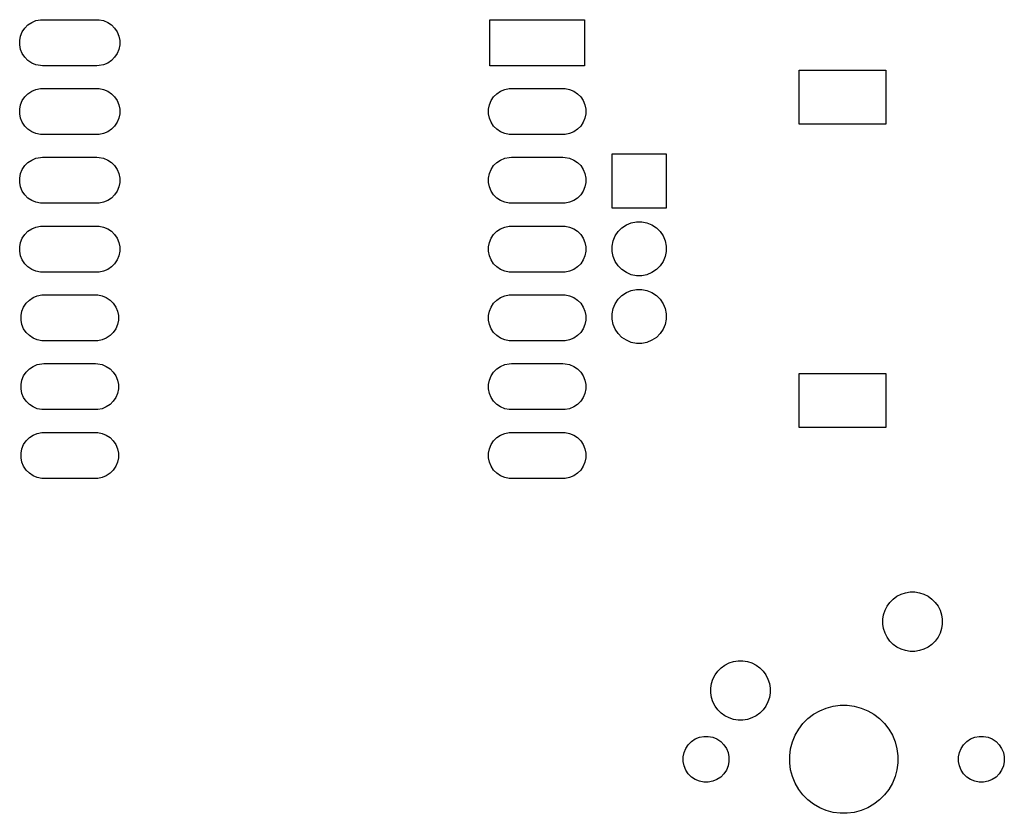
# Model space of a CAD drawing. Header units: inches. Extents: x 1.02 to 3.95, y -2.25 to -1.09.
# Tile 1 of 2: x 1.02 to 2.45, y -2.25 to -1.09. Entities that reach past the tile are written whole.
import ezdxf

# ---------------------------------------------------------------- set-up
doc = ezdxf.new("R2010")
doc.units = ezdxf.units.IN
doc.header["$MEASUREMENT"] = 0
doc.layers.add('B.Mask', color=4, linetype='CONTINUOUS', true_color=0x02ffee)

msp = doc.modelspace()

# ---------------------------------------------------------------- linework, layer by layer
at = {"layer": 'B.Mask', "linetype": 'CONTINUOUS'}
for p, q in [((1.0267, -1.1044), (1.0313, -1.0998)), ((1.0313, -1.0998), (1.0368, -1.0962)), ((1.0368, -1.0962), (1.0429, -1.0936)), ((1.0429, -1.0936), (1.0493, -1.0924)), ((1.0493, -1.0924), (1.0526, -1.0922)), ((1.0526, -1.0922), (1.1313, -1.0922)), ((1.1313, -1.0922), (1.1346, -1.0924)), ((1.1346, -1.0924), (1.141, -1.0936)), ((1.141, -1.0936), (1.1471, -1.0962)), ((1.1471, -1.0962), (1.1525, -1.0998)), ((1.1525, -1.0998), (1.1572, -1.1044)), ((1.7022, -1.1591), (1.7022, -1.0922)), ((1.7022, -1.0922), (1.84, -1.0922)), ((1.84, -1.0922), (1.84, -1.1591)), ((1.0206, -1.116), (1.0231, -1.1099)), ((1.0231, -1.1099), (1.0267, -1.1044)), ((1.1572, -1.1044), (1.1608, -1.1099)), ((1.1608, -1.1099), (1.1633, -1.116)), ((1.0193, -1.1224), (1.0206, -1.116)), ((1.0193, -1.1289), (1.0193, -1.1224)), ((1.0206, -1.1354), (1.0193, -1.1289)), ((1.1633, -1.116), (1.1646, -1.1224)), ((1.1646, -1.1289), (1.1633, -1.1354)), ((1.1646, -1.1224), (1.1646, -1.1289)), ((1.0231, -1.1414), (1.0206, -1.1354)), ((1.0267, -1.1469), (1.0231, -1.1414)), ((1.1608, -1.1414), (1.1572, -1.1469)), ((1.1633, -1.1354), (1.1608, -1.1414)), ((1.0313, -1.1515), (1.0267, -1.1469)), ((1.0368, -1.1552), (1.0313, -1.1515)), ((1.0429, -1.1577), (1.0368, -1.1552)), ((1.0493, -1.159), (1.0429, -1.1577)), ((1.141, -1.1577), (1.1346, -1.159)), ((1.1471, -1.1552), (1.141, -1.1577)), ((1.1525, -1.1515), (1.1471, -1.1552)), ((1.1572, -1.1469), (1.1525, -1.1515)), ((1.0526, -1.1591), (1.0493, -1.159)), ((1.1313, -1.1591), (1.0526, -1.1591)), ((1.1346, -1.159), (1.1313, -1.1591)), ((1.84, -1.1591), (1.7022, -1.1591)), ((2.1516, -1.2441), (2.1516, -1.1654)), ((2.1516, -1.1654), (2.2776, -1.1654)), ((2.2776, -1.1654), (2.2776, -1.2441)), ((1.0267, -1.2044), (1.0313, -1.1998)), ((1.0313, -1.1998), (1.0368, -1.1962)), ((1.0368, -1.1962), (1.0429, -1.1936)), ((1.0429, -1.1936), (1.0493, -1.1924)), ((1.0493, -1.1924), (1.0526, -1.1922)), ((1.0526, -1.1922), (1.1313, -1.1922)), ((1.1313, -1.1922), (1.1346, -1.1924)), ((1.1346, -1.1924), (1.141, -1.1936)), ((1.141, -1.1936), (1.1471, -1.1962)), ((1.1471, -1.1962), (1.1525, -1.1998)), ((1.1525, -1.1998), (1.1572, -1.2044)), ((1.7078, -1.2044), (1.7125, -1.1998)), ((1.7125, -1.1998), (1.7179, -1.1962)), ((1.7179, -1.1962), (1.724, -1.1936)), ((1.724, -1.1936), (1.7304, -1.1924)), ((1.7304, -1.1924), (1.7337, -1.1922)), ((1.7337, -1.1922), (1.8085, -1.1922)), ((1.8085, -1.1922), (1.8118, -1.1924)), ((1.8118, -1.1924), (1.8182, -1.1936)), ((1.8182, -1.1936), (1.8243, -1.1962)), ((1.8243, -1.1962), (1.8297, -1.1998)), ((1.8297, -1.1998), (1.8344, -1.2044)), ((1.0193, -1.2224), (1.0206, -1.216)), ((1.0206, -1.216), (1.0231, -1.2099)), ((1.0231, -1.2099), (1.0267, -1.2044)), ((1.1572, -1.2044), (1.1608, -1.2099)), ((1.1608, -1.2099), (1.1633, -1.216)), ((1.1633, -1.216), (1.1646, -1.2224)), ((1.7004, -1.2224), (1.7017, -1.216)), ((1.7017, -1.216), (1.7042, -1.2099)), ((1.7042, -1.2099), (1.7078, -1.2044)), ((1.8344, -1.2044), (1.838, -1.2099)), ((1.838, -1.2099), (1.8405, -1.216)), ((1.8405, -1.216), (1.8418, -1.2224)), ((1.0193, -1.2289), (1.0193, -1.2224)), ((1.0206, -1.2354), (1.0193, -1.2289)), ((1.1646, -1.2289), (1.1633, -1.2354)), ((1.1646, -1.2224), (1.1646, -1.2289)), ((1.7004, -1.2289), (1.7004, -1.2224)), ((1.7017, -1.2354), (1.7004, -1.2289)), ((1.8418, -1.2289), (1.8405, -1.2354)), ((1.8418, -1.2224), (1.8418, -1.2289)), ((1.0231, -1.2414), (1.0206, -1.2354)), ((1.0267, -1.2469), (1.0231, -1.2414)), ((1.1608, -1.2414), (1.1572, -1.2469)), ((1.1633, -1.2354), (1.1608, -1.2414)), ((1.7042, -1.2414), (1.7017, -1.2354)), ((1.7078, -1.2469), (1.7042, -1.2414)), ((1.838, -1.2414), (1.8344, -1.2469)), ((1.8405, -1.2354), (1.838, -1.2414)), ((2.2776, -1.2441), (2.1516, -1.2441)), ((1.0313, -1.2515), (1.0267, -1.2469)), ((1.0368, -1.2552), (1.0313, -1.2515)), ((1.0429, -1.2577), (1.0368, -1.2552)), ((1.0493, -1.259), (1.0429, -1.2577)), ((1.141, -1.2577), (1.1346, -1.259)), ((1.1471, -1.2552), (1.141, -1.2577)), ((1.1525, -1.2515), (1.1471, -1.2552)), ((1.1572, -1.2469), (1.1525, -1.2515)), ((1.7125, -1.2515), (1.7078, -1.2469)), ((1.7179, -1.2552), (1.7125, -1.2515)), ((1.724, -1.2577), (1.7179, -1.2552)), ((1.7304, -1.259), (1.724, -1.2577)), ((1.8182, -1.2577), (1.8118, -1.259)), ((1.8243, -1.2552), (1.8182, -1.2577)), ((1.8297, -1.2515), (1.8243, -1.2552)), ((1.8344, -1.2469), (1.8297, -1.2515)), ((1.0526, -1.2591), (1.0493, -1.259)), ((1.1313, -1.2591), (1.0526, -1.2591)), ((1.1346, -1.259), (1.1313, -1.2591)), ((1.7337, -1.2591), (1.7304, -1.259)), ((1.8085, -1.2591), (1.7337, -1.2591)), ((1.8118, -1.259), (1.8085, -1.2591)), ((1.8799, -1.3661), (1.8799, -1.2874)), ((1.8799, -1.2874), (1.9587, -1.2874)), ((1.9587, -1.2874), (1.9587, -1.3661)), ((1.0267, -1.3044), (1.0313, -1.2998)), ((1.0313, -1.2998), (1.0368, -1.2962)), ((1.0368, -1.2962), (1.0429, -1.2936)), ((1.0429, -1.2936), (1.0493, -1.2924)), ((1.0493, -1.2924), (1.0526, -1.2922)), ((1.0526, -1.2922), (1.1313, -1.2922)), ((1.1313, -1.2922), (1.1346, -1.2924)), ((1.1346, -1.2924), (1.141, -1.2936)), ((1.141, -1.2936), (1.1471, -1.2962)), ((1.1471, -1.2962), (1.1525, -1.2998)), ((1.1525, -1.2998), (1.1572, -1.3044)), ((1.7078, -1.3044), (1.7125, -1.2998)), ((1.7125, -1.2998), (1.7179, -1.2962)), ((1.7179, -1.2962), (1.724, -1.2936)), ((1.724, -1.2936), (1.7304, -1.2924)), ((1.7304, -1.2924), (1.7337, -1.2922)), ((1.7337, -1.2922), (1.8085, -1.2922)), ((1.8085, -1.2922), (1.8118, -1.2924)), ((1.8118, -1.2924), (1.8182, -1.2936)), ((1.8182, -1.2936), (1.8243, -1.2962)), ((1.8243, -1.2962), (1.8297, -1.2998)), ((1.8297, -1.2998), (1.8344, -1.3044)), ((1.0193, -1.3224), (1.0206, -1.316)), ((1.0206, -1.316), (1.0231, -1.3099)), ((1.0231, -1.3099), (1.0267, -1.3044)), ((1.1572, -1.3044), (1.1608, -1.3099)), ((1.1608, -1.3099), (1.1633, -1.316)), ((1.1633, -1.316), (1.1646, -1.3224)), ((1.7004, -1.3224), (1.7017, -1.316)), ((1.7017, -1.316), (1.7042, -1.3099)), ((1.7042, -1.3099), (1.7078, -1.3044)), ((1.8344, -1.3044), (1.838, -1.3099)), ((1.838, -1.3099), (1.8405, -1.316)), ((1.8405, -1.316), (1.8418, -1.3224)), ((1.0193, -1.329), (1.0193, -1.3224)), ((1.0206, -1.3354), (1.0193, -1.329)), ((1.1646, -1.329), (1.1633, -1.3354)), ((1.1646, -1.3224), (1.1646, -1.329)), ((1.7004, -1.329), (1.7004, -1.3224)), ((1.7017, -1.3354), (1.7004, -1.329)), ((1.8418, -1.329), (1.8405, -1.3354)), ((1.8418, -1.3224), (1.8418, -1.329)), ((1.0231, -1.3414), (1.0206, -1.3354)), ((1.0267, -1.3469), (1.0231, -1.3414)), ((1.1608, -1.3414), (1.1572, -1.3469)), ((1.1633, -1.3354), (1.1608, -1.3414)), ((1.7042, -1.3414), (1.7017, -1.3354)), ((1.7078, -1.3469), (1.7042, -1.3414)), ((1.838, -1.3414), (1.8344, -1.3469)), ((1.8405, -1.3354), (1.838, -1.3414)), ((1.0313, -1.3515), (1.0267, -1.3469)), ((1.0368, -1.3552), (1.0313, -1.3515)), ((1.0429, -1.3577), (1.0368, -1.3552)), ((1.0493, -1.359), (1.0429, -1.3577)), ((1.0526, -1.3591), (1.0493, -1.359)), ((1.1346, -1.359), (1.1313, -1.3591)), ((1.141, -1.3577), (1.1346, -1.359)), ((1.1471, -1.3552), (1.141, -1.3577)), ((1.1525, -1.3515), (1.1471, -1.3552)), ((1.1572, -1.3469), (1.1525, -1.3515)), ((1.7125, -1.3515), (1.7078, -1.3469)), ((1.7179, -1.3552), (1.7125, -1.3515)), ((1.724, -1.3577), (1.7179, -1.3552)), ((1.7304, -1.359), (1.724, -1.3577)), ((1.7337, -1.3591), (1.7304, -1.359)), ((1.8118, -1.359), (1.8085, -1.3591)), ((1.8182, -1.3577), (1.8118, -1.359)), ((1.8243, -1.3552), (1.8182, -1.3577)), ((1.8297, -1.3515), (1.8243, -1.3552)), ((1.8344, -1.3469), (1.8297, -1.3515)), ((1.1313, -1.3591), (1.0526, -1.3591)), ((1.8085, -1.3591), (1.7337, -1.3591)), ((1.9587, -1.3661), (1.8799, -1.3661)), ((1.9007, -1.3905), (1.9079, -1.3875)), ((1.9079, -1.3875), (1.9154, -1.386)), ((1.9154, -1.386), (1.9232, -1.386)), ((1.9232, -1.386), (1.9307, -1.3875)), ((1.9307, -1.3875), (1.9379, -1.3905)), ((1.0267, -1.4044), (1.0313, -1.3998)), ((1.0313, -1.3998), (1.0368, -1.3962)), ((1.0368, -1.3962), (1.0429, -1.3936)), ((1.0429, -1.3936), (1.0493, -1.3924)), ((1.0493, -1.3924), (1.0526, -1.3922)), ((1.0526, -1.3922), (1.1313, -1.3922)), ((1.1313, -1.3922), (1.1346, -1.3924)), ((1.1346, -1.3924), (1.141, -1.3936)), ((1.141, -1.3936), (1.1471, -1.3962)), ((1.1471, -1.3962), (1.1525, -1.3998)), ((1.1525, -1.3998), (1.1572, -1.4044)), ((1.7078, -1.4044), (1.7125, -1.3998)), ((1.7125, -1.3998), (1.7179, -1.3962)), ((1.7179, -1.3962), (1.724, -1.3936)), ((1.724, -1.3936), (1.7304, -1.3924)), ((1.7304, -1.3924), (1.7337, -1.3922)), ((1.7337, -1.3922), (1.8085, -1.3922)), ((1.8085, -1.3922), (1.8118, -1.3924)), ((1.8118, -1.3924), (1.8182, -1.3936)), ((1.8182, -1.3936), (1.8243, -1.3962)), ((1.8243, -1.3962), (1.8297, -1.3998)), ((1.8297, -1.3998), (1.8344, -1.4044)), ((1.8846, -1.4066), (1.8889, -1.4002)), ((1.8889, -1.4002), (1.8943, -1.3948)), ((1.8943, -1.3948), (1.9007, -1.3905)), ((1.9379, -1.3905), (1.9443, -1.3948)), ((1.9443, -1.3948), (1.9497, -1.4002)), ((1.9497, -1.4002), (1.954, -1.4066)), ((1.0193, -1.4224), (1.0206, -1.416)), ((1.0206, -1.416), (1.0231, -1.4099)), ((1.0231, -1.4099), (1.0267, -1.4044)), ((1.1572, -1.4044), (1.1608, -1.4099)), ((1.1608, -1.4099), (1.1633, -1.416)), ((1.1633, -1.416), (1.1646, -1.4224)), ((1.7004, -1.4224), (1.7017, -1.416)), ((1.7017, -1.416), (1.7042, -1.4099)), ((1.7042, -1.4099), (1.7078, -1.4044)), ((1.8344, -1.4044), (1.838, -1.4099)), ((1.838, -1.4099), (1.8405, -1.416)), ((1.8405, -1.416), (1.8418, -1.4224)), ((1.8801, -1.4213), (1.8816, -1.4138)), ((1.8816, -1.4138), (1.8846, -1.4066)), ((1.954, -1.4066), (1.957, -1.4138)), ((1.957, -1.4138), (1.9585, -1.4213)), ((1.0193, -1.4289), (1.0193, -1.4224)), ((1.0206, -1.4354), (1.0193, -1.4289)), ((1.1646, -1.4289), (1.1633, -1.4354)), ((1.1646, -1.4224), (1.1646, -1.4289)), ((1.7004, -1.4289), (1.7004, -1.4224)), ((1.7017, -1.4354), (1.7004, -1.4289)), ((1.8418, -1.4289), (1.8405, -1.4354)), ((1.8418, -1.4224), (1.8418, -1.4289)), ((1.8801, -1.4291), (1.8801, -1.4213)), ((1.8816, -1.4366), (1.8801, -1.4291)), ((1.9585, -1.4291), (1.957, -1.4366)), ((1.9585, -1.4213), (1.9585, -1.4291)), ((1.0231, -1.4414), (1.0206, -1.4354)), ((1.0267, -1.4469), (1.0231, -1.4414)), ((1.1608, -1.4414), (1.1572, -1.4469)), ((1.1633, -1.4354), (1.1608, -1.4414)), ((1.7042, -1.4414), (1.7017, -1.4354)), ((1.7078, -1.4469), (1.7042, -1.4414)), ((1.838, -1.4414), (1.8344, -1.4469)), ((1.8405, -1.4354), (1.838, -1.4414)), ((1.8846, -1.4438), (1.8816, -1.4366)), ((1.8889, -1.4502), (1.8846, -1.4438)), ((1.954, -1.4438), (1.9497, -1.4502)), ((1.957, -1.4366), (1.954, -1.4438)), ((1.0313, -1.4515), (1.0267, -1.4469)), ((1.0368, -1.4552), (1.0313, -1.4515)), ((1.0429, -1.4577), (1.0368, -1.4552)), ((1.0493, -1.459), (1.0429, -1.4577)), ((1.0526, -1.4591), (1.0493, -1.459)), ((1.1313, -1.4591), (1.0526, -1.4591)), ((1.1346, -1.459), (1.1313, -1.4591)), ((1.141, -1.4577), (1.1346, -1.459)), ((1.1471, -1.4552), (1.141, -1.4577)), ((1.1525, -1.4515), (1.1471, -1.4552)), ((1.1572, -1.4469), (1.1525, -1.4515)), ((1.7125, -1.4515), (1.7078, -1.4469)), ((1.7179, -1.4552), (1.7125, -1.4515)), ((1.724, -1.4577), (1.7179, -1.4552)), ((1.7304, -1.459), (1.724, -1.4577)), ((1.7337, -1.4591), (1.7304, -1.459)), ((1.8085, -1.4591), (1.7337, -1.4591)), ((1.8118, -1.459), (1.8085, -1.4591)), ((1.8182, -1.4577), (1.8118, -1.459)), ((1.8243, -1.4552), (1.8182, -1.4577)), ((1.8297, -1.4515), (1.8243, -1.4552)), ((1.8344, -1.4469), (1.8297, -1.4515)), ((1.8943, -1.4556), (1.8889, -1.4502)), ((1.9007, -1.4599), (1.8943, -1.4556)), ((1.9443, -1.4556), (1.9379, -1.4599)), ((1.9497, -1.4502), (1.9443, -1.4556)), ((1.9079, -1.4629), (1.9007, -1.4599)), ((1.9154, -1.4644), (1.9079, -1.4629)), ((1.9232, -1.4644), (1.9154, -1.4644)), ((1.9307, -1.4629), (1.9232, -1.4644)), ((1.9379, -1.4599), (1.9307, -1.4629)), ((1.9007, -1.4889), (1.9079, -1.4859)), ((1.9079, -1.4859), (1.9154, -1.4844)), ((1.9154, -1.4844), (1.9232, -1.4844)), ((1.9232, -1.4844), (1.9307, -1.4859)), ((1.9307, -1.4859), (1.9379, -1.4889)), ((1.0287, -1.5044), (1.0333, -1.4998)), ((1.0333, -1.4998), (1.0388, -1.4962)), ((1.0388, -1.4962), (1.0448, -1.4936)), ((1.0448, -1.4936), (1.0513, -1.4924)), ((1.0513, -1.4924), (1.0545, -1.4922)), ((1.0545, -1.4922), (1.1294, -1.4922)), ((1.1294, -1.4922), (1.1326, -1.4924)), ((1.1326, -1.4924), (1.1391, -1.4936)), ((1.1391, -1.4936), (1.1451, -1.4962)), ((1.1451, -1.4962), (1.1506, -1.4998)), ((1.1506, -1.4998), (1.1552, -1.5044)), ((1.7078, -1.5044), (1.7125, -1.4998)), ((1.7125, -1.4998), (1.7179, -1.4962)), ((1.7179, -1.4962), (1.724, -1.4936)), ((1.724, -1.4936), (1.7304, -1.4924)), ((1.7304, -1.4924), (1.7337, -1.4922)), ((1.7337, -1.4922), (1.8085, -1.4922)), ((1.8085, -1.4922), (1.8118, -1.4924)), ((1.8118, -1.4924), (1.8182, -1.4936)), ((1.8182, -1.4936), (1.8243, -1.4962)), ((1.8243, -1.4962), (1.8297, -1.4998)), ((1.8297, -1.4998), (1.8344, -1.5044)), ((1.8846, -1.5051), (1.8889, -1.4986)), ((1.8889, -1.4986), (1.8943, -1.4932)), ((1.8943, -1.4932), (1.9007, -1.4889)), ((1.9379, -1.4889), (1.9443, -1.4932)), ((1.9443, -1.4932), (1.9497, -1.4986)), ((1.9497, -1.4986), (1.954, -1.5051)), ((1.0212, -1.5224), (1.0225, -1.516)), ((1.0225, -1.516), (1.025, -1.5099)), ((1.025, -1.5099), (1.0287, -1.5044)), ((1.1552, -1.5044), (1.1589, -1.5099)), ((1.1589, -1.5099), (1.1614, -1.516)), ((1.1614, -1.516), (1.1627, -1.5224)), ((1.7004, -1.5224), (1.7017, -1.516)), ((1.7017, -1.516), (1.7042, -1.5099)), ((1.7042, -1.5099), (1.7078, -1.5044)), ((1.8344, -1.5044), (1.838, -1.5099)), ((1.838, -1.5099), (1.8405, -1.516)), ((1.8405, -1.516), (1.8418, -1.5224)), ((1.8801, -1.5198), (1.8816, -1.5122)), ((1.8816, -1.5122), (1.8846, -1.5051)), ((1.954, -1.5051), (1.957, -1.5122)), ((1.957, -1.5122), (1.9585, -1.5198)), ((1.0212, -1.529), (1.0212, -1.5224)), ((1.0225, -1.5354), (1.0212, -1.529)), ((1.1627, -1.529), (1.1614, -1.5354)), ((1.1627, -1.5224), (1.1627, -1.529)), ((1.7004, -1.529), (1.7004, -1.5224)), ((1.7017, -1.5354), (1.7004, -1.529)), ((1.8418, -1.529), (1.8405, -1.5354)), ((1.8418, -1.5224), (1.8418, -1.529)), ((1.8801, -1.5275), (1.8801, -1.5198)), ((1.8816, -1.5351), (1.8801, -1.5275)), ((1.9585, -1.5275), (1.957, -1.5351)), ((1.9585, -1.5198), (1.9585, -1.5275)), ((1.025, -1.5414), (1.0225, -1.5354)), ((1.0287, -1.5469), (1.025, -1.5414)), ((1.1589, -1.5414), (1.1552, -1.5469)), ((1.1614, -1.5354), (1.1589, -1.5414)), ((1.7042, -1.5414), (1.7017, -1.5354)), ((1.7078, -1.5469), (1.7042, -1.5414)), ((1.838, -1.5414), (1.8344, -1.5469)), ((1.8405, -1.5354), (1.838, -1.5414)), ((1.8846, -1.5422), (1.8816, -1.5351)), ((1.8889, -1.5486), (1.8846, -1.5422)), ((1.954, -1.5422), (1.9497, -1.5486)), ((1.957, -1.5351), (1.954, -1.5422)), ((1.0333, -1.5515), (1.0287, -1.5469)), ((1.0388, -1.5552), (1.0333, -1.5515)), ((1.0448, -1.5577), (1.0388, -1.5552)), ((1.0513, -1.559), (1.0448, -1.5577)), ((1.0545, -1.5591), (1.0513, -1.559)), ((1.1294, -1.5591), (1.0545, -1.5591)), ((1.1326, -1.559), (1.1294, -1.5591)), ((1.1391, -1.5577), (1.1326, -1.559)), ((1.1451, -1.5552), (1.1391, -1.5577)), ((1.1506, -1.5515), (1.1451, -1.5552)), ((1.1552, -1.5469), (1.1506, -1.5515)), ((1.7125, -1.5515), (1.7078, -1.5469)), ((1.7179, -1.5552), (1.7125, -1.5515)), ((1.724, -1.5577), (1.7179, -1.5552)), ((1.7304, -1.559), (1.724, -1.5577)), ((1.7337, -1.5591), (1.7304, -1.559)), ((1.8085, -1.5591), (1.7337, -1.5591)), ((1.8118, -1.559), (1.8085, -1.5591)), ((1.8182, -1.5577), (1.8118, -1.559)), ((1.8243, -1.5552), (1.8182, -1.5577)), ((1.8297, -1.5515), (1.8243, -1.5552)), ((1.8344, -1.5469), (1.8297, -1.5515)), ((1.8943, -1.5541), (1.8889, -1.5486)), ((1.9007, -1.5583), (1.8943, -1.5541)), ((1.9079, -1.5613), (1.9007, -1.5583)), ((1.9379, -1.5583), (1.9307, -1.5613)), ((1.9443, -1.5541), (1.9379, -1.5583)), ((1.9497, -1.5486), (1.9443, -1.5541)), ((1.9154, -1.5628), (1.9079, -1.5613)), ((1.9232, -1.5628), (1.9154, -1.5628)), ((1.9307, -1.5613), (1.9232, -1.5628)), ((1.0287, -1.6044), (1.0333, -1.5998)), ((1.0333, -1.5998), (1.0388, -1.5962)), ((1.0388, -1.5962), (1.0448, -1.5936)), ((1.0448, -1.5936), (1.0513, -1.5924)), ((1.0513, -1.5924), (1.0545, -1.5922)), ((1.0545, -1.5922), (1.1294, -1.5922)), ((1.1294, -1.5922), (1.1326, -1.5924)), ((1.1326, -1.5924), (1.1391, -1.5936)), ((1.1391, -1.5936), (1.1451, -1.5962)), ((1.1451, -1.5962), (1.1506, -1.5998)), ((1.1506, -1.5998), (1.1552, -1.6044)), ((1.7078, -1.6044), (1.7125, -1.5998)), ((1.7125, -1.5998), (1.7179, -1.5962)), ((1.7179, -1.5962), (1.724, -1.5936)), ((1.724, -1.5936), (1.7304, -1.5924)), ((1.7304, -1.5924), (1.7337, -1.5922)), ((1.7337, -1.5922), (1.8085, -1.5922)), ((1.8085, -1.5922), (1.8118, -1.5924)), ((1.8118, -1.5924), (1.8182, -1.5936)), ((1.8182, -1.5936), (1.8243, -1.5962)), ((1.8243, -1.5962), (1.8297, -1.5998)), ((1.8297, -1.5998), (1.8344, -1.6044)), ((1.0212, -1.6224), (1.0225, -1.616)), ((1.0225, -1.616), (1.025, -1.6099)), ((1.025, -1.6099), (1.0287, -1.6044)), ((1.1552, -1.6044), (1.1589, -1.6099)), ((1.1589, -1.6099), (1.1614, -1.616)), ((1.1614, -1.616), (1.1627, -1.6224)), ((1.7004, -1.6224), (1.7017, -1.616)), ((1.7017, -1.616), (1.7042, -1.6099)), ((1.7042, -1.6099), (1.7078, -1.6044)), ((1.8344, -1.6044), (1.838, -1.6099)), ((1.838, -1.6099), (1.8405, -1.616)), ((1.8405, -1.616), (1.8418, -1.6224)), ((2.1516, -1.685), (2.1516, -1.6063)), ((2.1516, -1.6063), (2.2776, -1.6063)), ((2.2776, -1.6063), (2.2776, -1.685)), ((1.0212, -1.6289), (1.0212, -1.6224)), ((1.0225, -1.6354), (1.0212, -1.6289)), ((1.1627, -1.6289), (1.1614, -1.6354)), ((1.1627, -1.6224), (1.1627, -1.6289)), ((1.7004, -1.6289), (1.7004, -1.6224)), ((1.7017, -1.6354), (1.7004, -1.6289)), ((1.8418, -1.6289), (1.8405, -1.6354)), ((1.8418, -1.6224), (1.8418, -1.6289)), ((1.025, -1.6414), (1.0225, -1.6354)), ((1.0287, -1.6469), (1.025, -1.6414)), ((1.1589, -1.6414), (1.1552, -1.6469)), ((1.1614, -1.6354), (1.1589, -1.6414)), ((1.7042, -1.6414), (1.7017, -1.6354)), ((1.7078, -1.6469), (1.7042, -1.6414)), ((1.838, -1.6414), (1.8344, -1.6469)), ((1.8405, -1.6354), (1.838, -1.6414)), ((1.0333, -1.6515), (1.0287, -1.6469)), ((1.0388, -1.6552), (1.0333, -1.6515)), ((1.0448, -1.6577), (1.0388, -1.6552)), ((1.0513, -1.659), (1.0448, -1.6577)), ((1.0545, -1.6591), (1.0513, -1.659)), ((1.1294, -1.6591), (1.0545, -1.6591)), ((1.1326, -1.659), (1.1294, -1.6591)), ((1.1391, -1.6577), (1.1326, -1.659)), ((1.1451, -1.6552), (1.1391, -1.6577)), ((1.1506, -1.6515), (1.1451, -1.6552)), ((1.1552, -1.6469), (1.1506, -1.6515)), ((1.7125, -1.6515), (1.7078, -1.6469)), ((1.7179, -1.6552), (1.7125, -1.6515)), ((1.724, -1.6577), (1.7179, -1.6552)), ((1.7304, -1.659), (1.724, -1.6577)), ((1.7337, -1.6591), (1.7304, -1.659)), ((1.8085, -1.6591), (1.7337, -1.6591)), ((1.8118, -1.659), (1.8085, -1.6591)), ((1.8182, -1.6577), (1.8118, -1.659)), ((1.8243, -1.6552), (1.8182, -1.6577)), ((1.8297, -1.6515), (1.8243, -1.6552)), ((1.8344, -1.6469), (1.8297, -1.6515)), ((2.2776, -1.685), (2.1516, -1.685)), ((1.0287, -1.7044), (1.0333, -1.6998)), ((1.0333, -1.6998), (1.0388, -1.6962)), ((1.0388, -1.6962), (1.0448, -1.6936)), ((1.0448, -1.6936), (1.0513, -1.6924)), ((1.0513, -1.6924), (1.0545, -1.6922)), ((1.0545, -1.6922), (1.1294, -1.6922)), ((1.1294, -1.6922), (1.1326, -1.6924)), ((1.1326, -1.6924), (1.1391, -1.6936)), ((1.1391, -1.6936), (1.1451, -1.6962)), ((1.1451, -1.6962), (1.1506, -1.6998)), ((1.1506, -1.6998), (1.1552, -1.7044)), ((1.7078, -1.7044), (1.7125, -1.6998)), ((1.7125, -1.6998), (1.7179, -1.6962)), ((1.7179, -1.6962), (1.724, -1.6936)), ((1.724, -1.6936), (1.7304, -1.6924)), ((1.7304, -1.6924), (1.7337, -1.6922)), ((1.7337, -1.6922), (1.8085, -1.6922)), ((1.8085, -1.6922), (1.8118, -1.6924)), ((1.8118, -1.6924), (1.8182, -1.6936)), ((1.8182, -1.6936), (1.8243, -1.6962)), ((1.8243, -1.6962), (1.8297, -1.6998)), ((1.8297, -1.6998), (1.8344, -1.7044)), ((1.0212, -1.7224), (1.0225, -1.716)), ((1.0225, -1.716), (1.025, -1.7099)), ((1.025, -1.7099), (1.0287, -1.7044)), ((1.1552, -1.7044), (1.1589, -1.7099)), ((1.1589, -1.7099), (1.1614, -1.716)), ((1.1614, -1.716), (1.1627, -1.7224)), ((1.7004, -1.7224), (1.7017, -1.716)), ((1.7017, -1.716), (1.7042, -1.7099)), ((1.7042, -1.7099), (1.7078, -1.7044)), ((1.8344, -1.7044), (1.838, -1.7099)), ((1.838, -1.7099), (1.8405, -1.716)), ((1.8405, -1.716), (1.8418, -1.7224)), ((1.0212, -1.7289), (1.0212, -1.7224)), ((1.0225, -1.7354), (1.0212, -1.7289)), ((1.1627, -1.7289), (1.1614, -1.7354)), ((1.1627, -1.7224), (1.1627, -1.7289)), ((1.7004, -1.7289), (1.7004, -1.7224)), ((1.7017, -1.7354), (1.7004, -1.7289)), ((1.8418, -1.7289), (1.8405, -1.7354)), ((1.8418, -1.7224), (1.8418, -1.7289)), ((1.025, -1.7414), (1.0225, -1.7354)), ((1.0287, -1.7469), (1.025, -1.7414)), ((1.1589, -1.7414), (1.1552, -1.7469)), ((1.1614, -1.7354), (1.1589, -1.7414)), ((1.7042, -1.7414), (1.7017, -1.7354)), ((1.7078, -1.7469), (1.7042, -1.7414)), ((1.838, -1.7414), (1.8344, -1.7469)), ((1.8405, -1.7354), (1.838, -1.7414)), ((1.0333, -1.7515), (1.0287, -1.7469)), ((1.0388, -1.7552), (1.0333, -1.7515)), ((1.0448, -1.7577), (1.0388, -1.7552)), ((1.0513, -1.759), (1.0448, -1.7577)), ((1.0545, -1.7591), (1.0513, -1.759)), ((1.1294, -1.7591), (1.0545, -1.7591)), ((1.1326, -1.759), (1.1294, -1.7591)), ((1.1391, -1.7577), (1.1326, -1.759)), ((1.1451, -1.7552), (1.1391, -1.7577)), ((1.1506, -1.7515), (1.1451, -1.7552)), ((1.1552, -1.7469), (1.1506, -1.7515)), ((1.7125, -1.7515), (1.7078, -1.7469)), ((1.7179, -1.7552), (1.7125, -1.7515)), ((1.724, -1.7577), (1.7179, -1.7552)), ((1.7304, -1.759), (1.724, -1.7577)), ((1.7337, -1.7591), (1.7304, -1.759)), ((1.8085, -1.7591), (1.7337, -1.7591)), ((1.8118, -1.759), (1.8085, -1.7591)), ((1.8182, -1.7577), (1.8118, -1.759)), ((1.8243, -1.7552), (1.8182, -1.7577)), ((1.8297, -1.7515), (1.8243, -1.7552)), ((1.8344, -1.7469), (1.8297, -1.7515)), ((2.2884, -1.9344), (2.2939, -1.9304)), ((2.2939, -1.9304), (2.3, -1.9273)), ((2.3, -1.9273), (2.3064, -1.9252)), ((2.3064, -1.9252), (2.3131, -1.9241)), ((2.3131, -1.9241), (2.3199, -1.9241)), ((2.3199, -1.9241), (2.3266, -1.9252)), ((2.3266, -1.9252), (2.3331, -1.9273)), ((2.3331, -1.9273), (2.3392, -1.9304)), ((2.3392, -1.9304), (2.3447, -1.9344)), ((2.2765, -1.9507), (2.2796, -1.9447)), ((2.2796, -1.9447), (2.2836, -1.9392)), ((2.2836, -1.9392), (2.2884, -1.9344)), ((2.3447, -1.9344), (2.3495, -1.9392)), ((2.3495, -1.9392), (2.3535, -1.9447)), ((2.3535, -1.9447), (2.3565, -1.9507)), ((2.2734, -1.9639), (2.2744, -1.9572)), ((2.2744, -1.9572), (2.2765, -1.9507)), ((2.3565, -1.9507), (2.3586, -1.9572)), ((2.3586, -1.9572), (2.3597, -1.9639)), ((2.2734, -1.9707), (2.2734, -1.9639)), ((2.2744, -1.9774), (2.2734, -1.9707)), ((2.3597, -1.9707), (2.3586, -1.9774)), ((2.3597, -1.9639), (2.3597, -1.9707)), ((2.2765, -1.9839), (2.2744, -1.9774)), ((2.2796, -1.99), (2.2765, -1.9839)), ((2.3565, -1.9839), (2.3535, -1.99)), ((2.3586, -1.9774), (2.3565, -1.9839)), ((2.2836, -1.9954), (2.2796, -1.99)), ((2.2884, -2.0003), (2.2836, -1.9954)), ((2.2939, -2.0042), (2.2884, -2.0003)), ((2.3447, -2.0003), (2.3392, -2.0042)), ((2.3495, -1.9954), (2.3447, -2.0003)), ((2.3535, -1.99), (2.3495, -1.9954)), ((2.3, -2.0073), (2.2939, -2.0042)), ((2.3064, -2.0094), (2.3, -2.0073)), ((2.3131, -2.0105), (2.3064, -2.0094)), ((2.3199, -2.0105), (2.3131, -2.0105)), ((2.3266, -2.0094), (2.3199, -2.0105)), ((2.3331, -2.0073), (2.3266, -2.0094)), ((2.3392, -2.0042), (2.3331, -2.0073)), ((2.0384, -2.0344), (2.0439, -2.0304)), ((2.0439, -2.0304), (2.05, -2.0273)), ((2.05, -2.0273), (2.0564, -2.0252)), ((2.0564, -2.0252), (2.0631, -2.0241)), ((2.0631, -2.0241), (2.0699, -2.0241)), ((2.0699, -2.0241), (2.0766, -2.0252)), ((2.0766, -2.0252), (2.0831, -2.0273)), ((2.0831, -2.0273), (2.0892, -2.0304)), ((2.0892, -2.0304), (2.0947, -2.0344)), ((2.0265, -2.0507), (2.0296, -2.0447)), ((2.0296, -2.0447), (2.0336, -2.0392)), ((2.0336, -2.0392), (2.0384, -2.0344)), ((2.0947, -2.0344), (2.0995, -2.0392)), ((2.0995, -2.0392), (2.1035, -2.0447)), ((2.1035, -2.0447), (2.1065, -2.0507)), ((2.0234, -2.0639), (2.0244, -2.0572)), ((2.0244, -2.0572), (2.0265, -2.0507)), ((2.1065, -2.0507), (2.1086, -2.0572)), ((2.1086, -2.0572), (2.1097, -2.0639)), ((2.0234, -2.0707), (2.0234, -2.0639)), ((2.0244, -2.0774), (2.0234, -2.0707)), ((2.1097, -2.0707), (2.1086, -2.0774)), ((2.1097, -2.0639), (2.1097, -2.0707)), ((2.0265, -2.0839), (2.0244, -2.0774)), ((2.0296, -2.09), (2.0265, -2.0839)), ((2.1065, -2.0839), (2.1035, -2.09)), ((2.1086, -2.0774), (2.1065, -2.0839)), ((2.0336, -2.0954), (2.0296, -2.09)), ((2.0384, -2.1003), (2.0336, -2.0954)), ((2.0439, -2.1042), (2.0384, -2.1003)), ((2.0947, -2.1003), (2.0892, -2.1042)), ((2.0995, -2.0954), (2.0947, -2.1003)), ((2.1035, -2.09), (2.0995, -2.0954)), ((2.1646, -2.1081), (2.1728, -2.1019)), ((2.1728, -2.1019), (2.1817, -2.0967)), ((2.1817, -2.0967), (2.1912, -2.0928)), ((2.1912, -2.0928), (2.2012, -2.0901)), ((2.2012, -2.0901), (2.2114, -2.0888)), ((2.2114, -2.0888), (2.2217, -2.0888)), ((2.2217, -2.0888), (2.2319, -2.0901)), ((2.2319, -2.0901), (2.2418, -2.0928)), ((2.2418, -2.0928), (2.2514, -2.0967)), ((2.2514, -2.0967), (2.2603, -2.1019)), ((2.2603, -2.1019), (2.2685, -2.1081)), ((2.05, -2.1073), (2.0439, -2.1042)), ((2.0564, -2.1094), (2.05, -2.1073)), ((2.0631, -2.1105), (2.0564, -2.1094)), ((2.0699, -2.1105), (2.0631, -2.1105)), ((2.0766, -2.1094), (2.0699, -2.1105)), ((2.0831, -2.1073), (2.0766, -2.1094)), ((2.0892, -2.1042), (2.0831, -2.1073)), ((2.1511, -2.1236), (2.1573, -2.1154)), ((2.1573, -2.1154), (2.1646, -2.1081)), ((2.2685, -2.1081), (2.2757, -2.1154)), ((2.2757, -2.1154), (2.282, -2.1236)), ((2.1459, -2.1325), (2.1511, -2.1236)), ((2.282, -2.1236), (2.2872, -2.1325)), ((1.9907, -2.1461), (1.9953, -2.1415)), ((1.9953, -2.1415), (2.0008, -2.1378)), ((2.0008, -2.1378), (2.0068, -2.1353)), ((2.0068, -2.1353), (2.0133, -2.134)), ((2.0133, -2.134), (2.0198, -2.134)), ((2.0198, -2.134), (2.0262, -2.1353)), ((2.0262, -2.1353), (2.0323, -2.1378)), ((2.0323, -2.1378), (2.0378, -2.1415)), ((2.0378, -2.1415), (2.0424, -2.1461)), ((2.1393, -2.152), (2.142, -2.142)), ((2.142, -2.142), (2.1459, -2.1325)), ((2.2872, -2.1325), (2.2911, -2.142)), ((2.2911, -2.142), (2.2938, -2.152)), ((2.3907, -2.1461), (2.3953, -2.1415)), ((2.3953, -2.1415), (2.4008, -2.1378)), ((2.4008, -2.1378), (2.4068, -2.1353)), ((2.4068, -2.1353), (2.4133, -2.134)), ((2.4133, -2.134), (2.4198, -2.134)), ((2.4198, -2.134), (2.4262, -2.1353)), ((2.4262, -2.1353), (2.4323, -2.1378)), ((2.4323, -2.1378), (2.4378, -2.1415)), ((2.4378, -2.1415), (2.4424, -2.1461)), ((1.9832, -2.164), (1.9845, -2.1576)), ((1.9845, -2.1576), (1.987, -2.1515)), ((1.987, -2.1515), (1.9907, -2.1461)), ((2.0424, -2.1461), (2.046, -2.1515)), ((2.046, -2.1515), (2.0486, -2.1576)), ((2.0486, -2.1576), (2.0498, -2.164)), ((2.138, -2.1622), (2.1393, -2.152)), ((2.2938, -2.152), (2.2951, -2.1622)), ((2.3832, -2.164), (2.3845, -2.1576)), ((2.3845, -2.1576), (2.387, -2.1515)), ((2.387, -2.1515), (2.3907, -2.1461)), ((2.4424, -2.1461), (2.446, -2.1515)), ((2.446, -2.1515), (2.4486, -2.1576)), ((2.4486, -2.1576), (2.4498, -2.164)), ((1.9832, -2.1706), (1.9832, -2.164)), ((1.9845, -2.177), (1.9832, -2.1706)), ((2.0498, -2.1706), (2.0486, -2.177)), ((2.0498, -2.164), (2.0498, -2.1706)), ((2.138, -2.1725), (2.138, -2.1622)), ((2.1393, -2.1827), (2.138, -2.1725)), ((2.2951, -2.1725), (2.2938, -2.1827)), ((2.2951, -2.1622), (2.2951, -2.1725)), ((2.3832, -2.1706), (2.3832, -2.164)), ((2.3845, -2.177), (2.3832, -2.1706)), ((2.4498, -2.1706), (2.4486, -2.177)), ((2.4498, -2.164), (2.4498, -2.1706)), ((1.987, -2.1831), (1.9845, -2.177)), ((1.9907, -2.1886), (1.987, -2.1831)), ((1.9953, -2.1932), (1.9907, -2.1886)), ((2.0424, -2.1886), (2.0378, -2.1932)), ((2.046, -2.1831), (2.0424, -2.1886)), ((2.0486, -2.177), (2.046, -2.1831)), ((2.142, -2.1926), (2.1393, -2.1827)), ((2.2938, -2.1827), (2.2911, -2.1926)), ((2.387, -2.1831), (2.3845, -2.177)), ((2.3907, -2.1886), (2.387, -2.1831)), ((2.3953, -2.1932), (2.3907, -2.1886)), ((2.4424, -2.1886), (2.4378, -2.1932)), ((2.446, -2.1831), (2.4424, -2.1886)), ((2.4486, -2.177), (2.446, -2.1831)), ((2.0008, -2.1968), (1.9953, -2.1932)), ((2.0068, -2.1993), (2.0008, -2.1968)), ((2.0133, -2.2006), (2.0068, -2.1993)), ((2.0198, -2.2006), (2.0133, -2.2006)), ((2.0262, -2.1993), (2.0198, -2.2006)), ((2.0323, -2.1968), (2.0262, -2.1993)), ((2.0378, -2.1932), (2.0323, -2.1968)), ((2.1459, -2.2021), (2.142, -2.1926)), ((2.1511, -2.2111), (2.1459, -2.2021)), ((2.2872, -2.2021), (2.282, -2.2111)), ((2.2911, -2.1926), (2.2872, -2.2021)), ((2.4008, -2.1968), (2.3953, -2.1932)), ((2.4068, -2.1993), (2.4008, -2.1968)), ((2.4133, -2.2006), (2.4068, -2.1993)), ((2.4198, -2.2006), (2.4133, -2.2006)), ((2.4262, -2.1993), (2.4198, -2.2006)), ((2.4323, -2.1968), (2.4262, -2.1993)), ((2.4378, -2.1932), (2.4323, -2.1968)), ((2.1573, -2.2192), (2.1511, -2.2111)), ((2.282, -2.2111), (2.2757, -2.2192)), ((2.1646, -2.2265), (2.1573, -2.2192)), ((2.1728, -2.2328), (2.1646, -2.2265)), ((2.2685, -2.2265), (2.2603, -2.2328)), ((2.2757, -2.2192), (2.2685, -2.2265)), ((2.1817, -2.2379), (2.1728, -2.2328)), ((2.1912, -2.2419), (2.1817, -2.2379)), ((2.2012, -2.2446), (2.1912, -2.2419)), ((2.2114, -2.2459), (2.2012, -2.2446)), ((2.2217, -2.2459), (2.2114, -2.2459)), ((2.2319, -2.2446), (2.2217, -2.2459)), ((2.2418, -2.2419), (2.2319, -2.2446)), ((2.2514, -2.2379), (2.2418, -2.2419)), ((2.2603, -2.2328), (2.2514, -2.2379))]:
    msp.add_line(p, q, dxfattribs=at)

doc.saveas('drawing.dxf')
